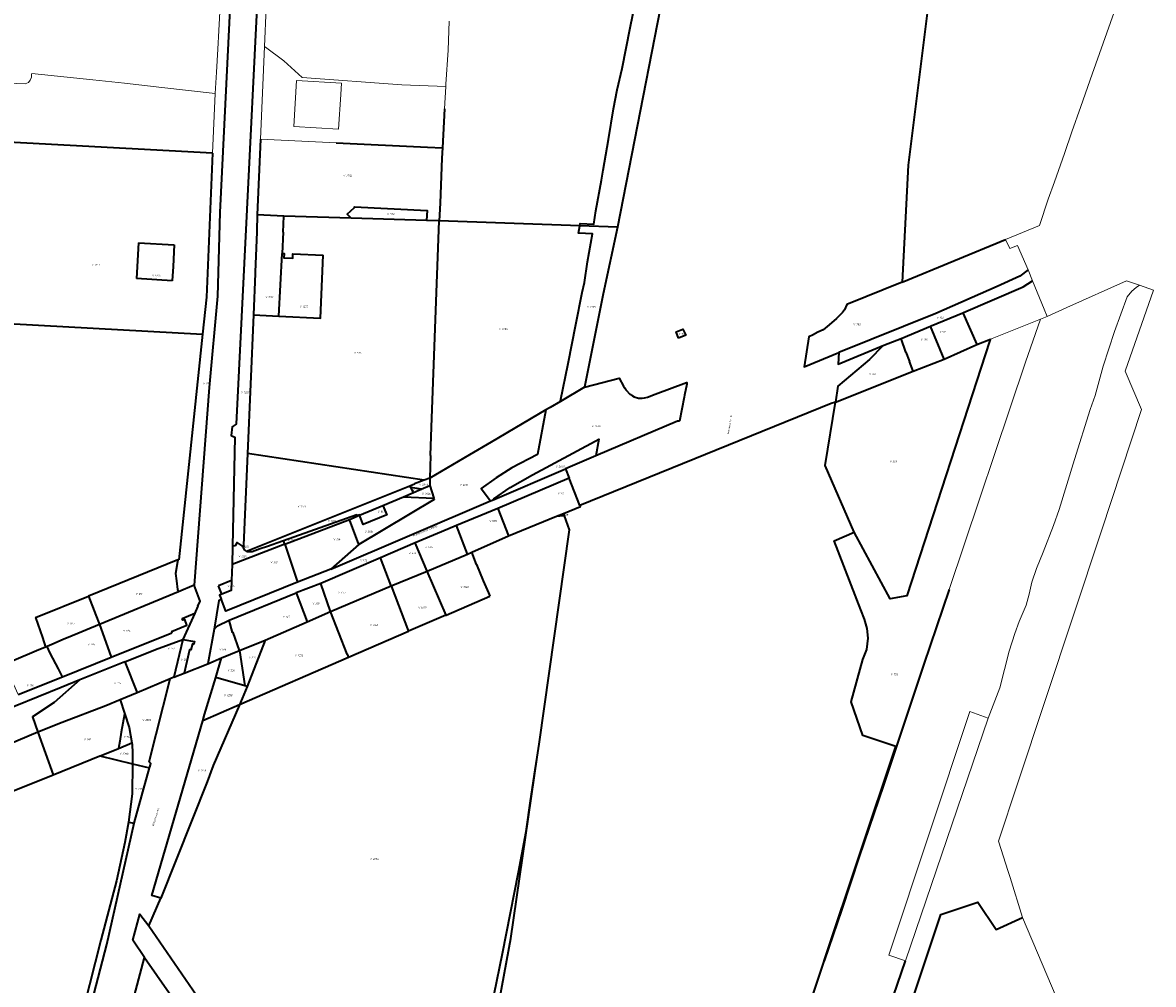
# Model space of a CAD drawing. Header units: metres. Extents: x 102498 to 104230, y 417239 to 420360.
# Tile 11 of 12: x 103546 to 104090, y 419436 to 419898. Entities that reach past the tile are written whole.
import ezdxf
from ezdxf.enums import TextEntityAlignment as Align
from ezdxf.lldxf.tags import DXFTag

# ---------------------------------------------------------------- set-up
doc = ezdxf.new("R2010")
doc.units = ezdxf.units.M
for name, color, linetype, lineweight in [('B-WE-KG-GRENS_PERCEEL-GV', 150, 'Continuous', 18), ('B-WE-KG-GRENS_PERCEEL-S @ 0.5', 150, 'Continuous', 25), ('B-WE-OG-BEBOUWING_STRAATNAAM-T18', 10, 'Continuous', 18), ('N-WE-KG-GRENS_KADASTRAAL-G', 150, 'KG-KADASTRAAL', 35)]:
    doc.layers.add(name, color=color, linetype=linetype, lineweight=lineweight)
doc.styles.add('NLCS-ISO', font='NLCS-ISO.ttf')
doc.styles.add('NLCS-ISO-ANNOTATIEF-T18', font='NLCS-ISO.ttf', dxfattribs={"height": 1.8})
doc.styles.get("Standard").update_dxf_attribs({"font": 'arial.ttf'})
tags = doc.linetypes.add('KG-KADASTRAAL', pattern='A,5.5,-2,["K",Standard,S=1.8,R=0,X=0,Y=-0.9],-2,5.5,-2,[5,NLCS.SHX,S=0.75,R=0,X=0,Y=0],-2', length=19).pattern_tags.tags
tags[6] = DXFTag(74, 10)

# ---------------------------------------------------------------- blocks, each defined once
blk = doc.blocks.new('SKG-PERCEELNUMMER-SO')
at = {"style": 'NLCS-ISO', "oblique": 10, "flags": 1}
for tag, p in [('GEMEENTECODE', (0, 2.6)), ('PERCEELGROOTTE', (0, -2.4))]:
    blk.add_attdef(tag, text='', height=1.8, dxfattribs=at).set_placement(p, align=Align.MIDDLE_CENTER)
at = {"style": 'NLCS-ISO', "oblique": 10}
blk.add_attdef('SECTIE', text='', height=1.8, dxfattribs=at).set_placement((-0.5, 0), align=Align.MIDDLE_RIGHT)
blk.add_attdef('PERCEELNUMMER', text='', height=1.8, dxfattribs=at).set_placement((0.5, 0), align=Align.MIDDLE_LEFT)

msp = doc.modelspace()

# ---------------------------------------------------------------- linework, layer by layer
at = {"layer": 'B-WE-KG-GRENS_PERCEEL-GV'}
for points in [[(103861.177, 419946.639), (103832.538, 419799.695), (103825.55, 419767.78), (103816.614, 419722.796), (103833.264, 419727.212), (103835.366, 419723.372), (103836.002, 419722.422), (103836.677, 419721.413), (103836.78, 419721.258), (103838.647, 419719.265), (103839.766, 419718.616), (103840.531, 419718.172), (103842.582, 419717.578), (103844.343, 419717.554), (103845.404, 419717.753), (103846.838, 419718.021), (103850.617, 419719.407), (103865.623, 419725.085), (103865.902, 419725.036), (103865.753, 419724.269), (103864.712, 419718.934), (103864.542, 419718.067), (103862.234, 419706.417), (103861.359, 419706.472), (103822.121, 419689.752), (103807.525, 419683.532), (103809.238, 419679.064), (103814.428, 419665.926), (103935.319, 419714.927), (103937.257, 419715.619), (103938.503, 419723.372), (103953.715, 419736.078), (103960.064, 419742.702), (103960.519, 419743.085), (103938.538, 419733.957), (103938.936, 419739.432), (103922.203, 419732.669), (103924.565, 419747.076), (103924.757, 419747.148), (103926.212, 419747.796), (103928.82, 419749.23), (103931.351, 419750.445), (103934.278, 419752.827), (103937.803, 419755.891), (103940.712, 419758.653), (103941.726, 419759.931), (103942.855, 419762.575), (103969.316, 419773.389), (103972.23, 419829.581), (103996.014, 420019.481)], [(103996.014, 420019.481), (103972.23, 419829.581), (103969.316, 419773.389), (104019.128, 419793.746), (104035.508, 419800.627), (104039.616, 419813.175), (104042.614, 419821.469), (104047.443, 419835.202), (104051.005, 419845.516), (104055.35, 419857.792), (104060.813, 419873.278), (104067.815, 419893.193), (104074.817, 419913.227)], [(103648.77, 419960.018), (103641.277, 419806.737), (103640.045, 419766.508), (103636.17, 419722.725), (103628.852, 419627.566), (103631.766, 419620.017), (103630.677, 419617.524), (103629.589, 419615.033), (103629.203, 419614.161), (103623.501, 419601.582), (103629.044, 419600.572), (103628.803, 419599.354), (103628.02, 419599.488), (103627.297, 419596.537), (103626.603, 419596.601), (103624.044, 419585.333), (103635.408, 419589.882), (103638.577, 419606.518), (103640.697, 419620.313), (103641.892, 419621.019), (103641.126, 419622.862), (103642.143, 419623.281), (103640.54, 419627.303), (103646.849, 419629.818), (103647.127, 419637.649), (103647.325, 419646.428), (103648.504, 419698.83), (103646.723, 419699.556), (103647.229, 419703.839), (103649.023, 419705.017), (103664.247, 420011.578)], [(103664.247, 420011.578), (103649.023, 419705.017), (103647.229, 419703.839), (103646.723, 419699.556), (103648.504, 419698.83), (103647.325, 419646.428), (103648.561, 419646.492), (103649.559, 419648.108), (103652.427, 419646.211), (103652.675, 419646.946), (103654.52, 419690.931), (103657.364, 419757.578), (103658.196, 419777.447), (103658.221, 419778.048), (103658.951, 419797.567), (103658.961, 419797.835), (103659.246, 419805.66), (103660.804, 419842.07), (103662.711, 419886.627), (103663.509, 419905.273)], [(103641.66, 419912.19), (103640.692, 419894.243), (103640.211, 419885.321), (103639.615, 419874.283), (103638.977, 419863.96), (103637.753, 419835.254), (103634.804, 419766.068), (103632.932, 419748.372), (103621.458, 419639.895), (103621.103, 419639.752), (103619.871, 419633.222), (103620.375, 419629.66), (103620.945, 419625.629), (103621.373, 419624.458), (103628.852, 419627.566), (103636.17, 419722.725), (103640.045, 419766.508), (103641.277, 419806.737), (103648.77, 419960.018)], [(103843.589, 419919.965), (103838.565, 419895.6), (103836.662, 419885.826), (103834.729, 419876.086), (103832.381, 419865.719), (103830.579, 419856.592), (103828.221, 419841.849), (103825.657, 419827.159), (103824.788, 419822.266), (103822.12, 419807.573), (103821.159, 419801.197), (103814.485, 419801.456), (103814.305, 419800.353), (103832.538, 419799.695), (103861.177, 419946.639)], [(103751.468, 419898.789), (103751.048, 419884.848), (103749.914, 419868.57), (103749.846, 419867.3), (103749.27, 419856.616), (103748.259, 419837.838), (103747.991, 419832.853), (103747.159, 419811.236), (103746.726, 419802.791), (103814.305, 419800.353), (103814.485, 419801.456), (103821.159, 419801.197), (103822.12, 419807.573), (103824.788, 419822.266), (103825.657, 419827.159), (103828.221, 419841.849), (103830.579, 419856.592), (103832.381, 419865.719), (103834.729, 419876.086), (103836.662, 419885.826), (103838.565, 419895.6), (103843.589, 419919.965)], [(103527.368, 419841.182), (103637.753, 419835.254), (103638.977, 419863.96), (103613.415, 419866.831), (103595.355, 419868.915), (103580.159, 419870.539), (103550.752, 419873.685), (103550.727, 419873.155), (103550.624, 419871.831), (103550.067, 419870.38), (103549.202, 419869.328), (103547.579, 419868.64), (103535.821, 419869.123)], [(103812.151, 418941.229), (103987.992, 419469.336), (104005.79, 419475.191), (104014.562, 419462.04), (104027.297, 419467.951), (104021.268, 419487.057), (104020.362, 419489.927), (104015.717, 419504.646), (104024.836, 419532.135), (104065.206, 419653.837), (104084.545, 419712.136), (104076.697, 419730.526), (104090.205, 419769.493), (104083.45, 419771.797), (104081.966, 419770.756), (104079.917, 419768.906), (104077.647, 419766.247), (104071.461, 419749.563), (104066.01, 419732.989), (104062.202, 419718.802), (104059.837, 419712.051), (104052.329, 419688.115), (104044.971, 419664.1), (104042.17, 419656.312), (104037.22, 419643.578), (104033.965, 419635.723), (104031.786, 419629.032), (104030.545, 419623.333), (104028.962, 419618.104), (104025.668, 419610.128), (104023.559, 419604.373), (104020.83, 419595.868), (104016.409, 419578.365), (104010.784, 419563.699), (103971.038, 419447.024), (103950.042, 419385.776)], [(103950.042, 419385.776), (103971.038, 419447.024), (103963.036, 419449.829), (104001.94, 419566.879), (104010.784, 419563.699), (104016.409, 419578.365), (104020.83, 419595.868), (104023.559, 419604.373), (104025.668, 419610.128), (104028.962, 419618.104), (104030.545, 419623.333), (104031.786, 419629.032), (104033.965, 419635.723), (104037.22, 419643.578), (104042.17, 419656.312), (104044.971, 419664.1), (104052.329, 419688.115), (104059.837, 419712.051), (104062.202, 419718.802), (104066.01, 419732.989), (104071.461, 419749.563), (104077.647, 419766.247), (104079.917, 419768.906), (104081.966, 419770.756), (104083.45, 419771.797), (104077.271, 419773.904), (104048.645, 419761.095), (104039.166, 419756.8), (104035.969, 419755.52), (104028.685, 419734.844), (103992.012, 419625.486), (103979.73, 419589.638), (103960.469, 419531.475), (103948.739, 419497.205), (103940.229, 419471.435), (103931.861, 419446.994), (103931.836, 419446.918), (103842.591, 419179.876)], [(103542.159, 419591.478), (103552.996, 419596.061), (103557.453, 419597.915), (103555.875, 419602.463), (103552.536, 419612.084), (103578.018, 419622.367), (103621.103, 419639.752), (103621.458, 419639.895), (103632.932, 419748.372), (103527.609, 419754.061)], [(103842.591, 419179.876), (103931.836, 419446.918), (103931.861, 419446.994), (103966.292, 419550.02), (103950.442, 419555.323), (103944.81, 419571.481), (103950.504, 419591.979), (103952.424, 419596.664), (103953.078, 419602.192), (103952.545, 419606.838), (103951.244, 419611.261), (103949.47, 419615.73), (103936.714, 419648.992), (103946.325, 419653.203), (103932.276, 419685.149), (103937.257, 419715.619), (103935.319, 419714.927), (103814.428, 419665.926), (103814.609, 419665.468), (103806.522, 419662.143), (103806.918, 419661.031), (103809.359, 419654.185), (103794.841, 419551.193), (103793.923, 419544.95), (103781.123, 419457.862), (103768.112, 419386.47)], [(103773.171, 419431.008), (103777.124, 419450.56), (103781.004, 419470.126), (103784.809, 419489.707), (103788.523, 419509.207), (103790.678, 419523.94), (103792.82, 419538.879), (103793.923, 419544.95), (103794.841, 419551.193), (103809.359, 419654.185), (103806.918, 419661.031), (103806.325, 419661.102), (103805.532, 419661.118), (103804.74, 419661.055), (103803.959, 419660.914), (103803.167, 419660.763), (103780.119, 419651.286), (103762.41, 419643.484), (103764.741, 419637.657), (103767.914, 419629.725), (103770.369, 419624.031), (103771.093, 419622.353), (103750.072, 419613.283), (103749.951, 419613.231), (103740.937, 419609.342), (103732.008, 419605.46), (103731.936, 419605.429), (103703.099, 419592.891), (103650.66, 419570.09), (103638.061, 419540.905), (103635.108, 419533.067), (103612.804, 419477.147), (103607.165, 419463.801), (103674.121, 419366.365)], [(103520.537, 419560.501), (103564.854, 419578.526), (103573.951, 419582.131), (103595.495, 419590.754), (103610.333, 419596.741), (103623.501, 419601.582), (103629.203, 419614.161), (103623.067, 419611.669), (103623.408, 419610.81), (103624.361, 419611.105), (103625.425, 419608.364), (103617.941, 419605.406), (103618.16, 419604.672), (103588.998, 419592.992), (103565.518, 419583.597), (103544.267, 419575.042)], [(103573.069, 419328.427), (103604.935, 419448.643), (103599.371, 419456.976), (103602.714, 419469.463), (103607.165, 419463.801), (103612.804, 419477.147), (103608.602, 419478.44), (103633.03, 419562.425), (103633.913, 419565.46), (103639.247, 419583.24), (103642.04, 419592.641), (103635.408, 419589.882), (103624.044, 419585.333), (103619.169, 419583.451), (103617.28, 419582.64), (103607.244, 419542.792), (103608.059, 419541.899), (103607.563, 419540.121), (103607.468, 419539.78), (103600.059, 419513.195), (103586.912, 419454.944), (103555.826, 419335.364)], [(103562.139, 419371.119), (103583.989, 419457.003), (103591.584, 419485.461), (103595.541, 419503.878), (103597.242, 419513.639), (103599.075, 419527.375), (103599.187, 419541.775), (103583.468, 419545.56), (103561.09, 419536.537), (103520.193, 419520.047), (103462.356, 419496.727), (103409.806, 419475.538), (103383.168, 419464.826), (103373.811, 419460.938), (103370.336, 419460.005), (103338.121, 419451.36), (103310.963, 419444.072), (103292.236, 419439.047), (103288.332, 419448.298), (103271.48, 419441.686), (103239.061, 419436.197), (103233.227, 419435.26)], [(103555.826, 419335.364), (103586.912, 419454.944), (103600.059, 419513.195), (103597.242, 419513.639), (103595.541, 419503.878), (103591.584, 419485.461), (103583.989, 419457.003), (103562.139, 419371.119)], [(104069.573, 419368.24), (104027.297, 419467.951), (104014.562, 419462.04), (104005.79, 419475.191), (103987.992, 419469.336), (103812.151, 418941.229)]]:
    msp.add_lwpolyline(points, dxfattribs=at)
for points in [[(103662.711, 419886.627), (103660.804, 419842.07), (103697.155, 419840.311), (103741.117, 419838.184), (103748.259, 419837.838), (103749.27, 419856.616), (103749.846, 419867.3), (103728.801, 419868.215), (103728.796, 419868.148), (103680.816, 419871.656), (103672.031, 419879.689), (103663.13, 419886.315)], [(103676.849, 419848.075), (103678.166, 419870.313), (103699.791, 419869.04), (103699.442, 419863.498), (103698.383, 419846.827)], [(103522.882, 419758.262), (103522.958, 419757.683), (103523.108, 419757.119), (103523.33, 419756.578), (103523.619, 419756.072), (103523.973, 419755.606), (103524.383, 419755.191), (103524.844, 419754.832), (103525.347, 419754.536), (103525.885, 419754.308), (103526.447, 419754.151), (103527.025, 419754.068), (103527.609, 419754.061), (103632.932, 419748.372), (103634.804, 419766.068), (103637.753, 419835.254), (103527.368, 419841.182)], [(103740.692, 419802.967), (103746.726, 419802.791), (103747.159, 419811.236), (103747.991, 419832.853), (103748.259, 419837.838), (103741.117, 419838.184), (103697.155, 419840.311), (103660.804, 419842.07), (103659.246, 419805.66), (103671.979, 419804.976), (103704.336, 419804.03), (103702.431, 419806.049), (103705.958, 419809.261), (103705.962, 419809.488), (103740.936, 419807.776)], [(103740.692, 419802.967), (103740.936, 419807.776), (103705.962, 419809.488), (103705.958, 419809.261), (103702.431, 419806.049), (103704.336, 419804.03)], [(103671.203, 419787.166), (103672.192, 419787.118), (103672.083, 419784.981), (103676.307, 419784.774), (103676.396, 419786.912), (103690.889, 419786.222), (103689.588, 419756.001), (103669.669, 419756.976), (103657.364, 419757.578), (103654.52, 419690.931), (103739.55, 419678.079), (103742.177, 419679.132), (103742.556, 419689.989), (103743.079, 419703.527), (103746.726, 419802.791), (103740.692, 419802.967), (103704.336, 419804.03), (103671.979, 419804.976), (103671.72, 419797.32)], [(103658.961, 419797.835), (103658.951, 419797.567), (103658.221, 419778.048), (103658.196, 419777.447), (103657.364, 419757.578), (103669.669, 419756.976), (103671.203, 419787.166), (103671.72, 419797.32), (103671.979, 419804.976), (103659.246, 419805.66)], [(103746.726, 419802.791), (103743.079, 419703.527), (103742.556, 419689.989), (103742.177, 419679.132), (103761.296, 419690.339), (103771.694, 419696.433), (103798.038, 419711.874), (103800.051, 419713.054), (103805.013, 419715.973), (103805.082, 419716.188), (103808.756, 419734.209), (103812.441, 419753.031), (103815.469, 419768.393), (103816.665, 419773.195), (103818.048, 419783.032), (103820.412, 419796.52), (103813.732, 419796.846), (103814.305, 419800.353)], [(103832.538, 419799.695), (103814.305, 419800.353), (103813.732, 419796.846), (103820.412, 419796.52), (103818.048, 419783.032), (103816.665, 419773.195), (103815.469, 419768.393), (103812.441, 419753.031), (103808.756, 419734.209), (103805.082, 419716.188), (103805.013, 419715.973), (103816.614, 419722.796), (103825.55, 419767.78)], [(103602.062, 419792.283), (103601.111, 419775.059), (103618.383, 419773.95), (103618.759, 419780.771), (103619.337, 419791.292)], [(103601.111, 419775.059), (103602.062, 419792.283), (103619.337, 419791.292), (103618.759, 419780.771), (103618.383, 419773.95)], [(104019.128, 419793.746), (103969.316, 419773.389), (103942.855, 419762.575), (103941.726, 419759.931), (103940.712, 419758.653), (103937.803, 419755.891), (103934.278, 419752.827), (103931.351, 419750.445), (103928.82, 419749.23), (103926.212, 419747.796), (103924.757, 419747.148), (103924.565, 419747.076), (103922.203, 419732.669), (103938.936, 419739.432), (103985.656, 419758.314), (104015.006, 419771.189), (104025.943, 419776.173), (104029.93, 419779.247), (104024.808, 419791.014), (104021.121, 419789.444)], [(103669.669, 419756.976), (103689.588, 419756.001), (103690.889, 419786.222), (103676.396, 419786.912), (103676.307, 419784.774), (103672.083, 419784.981), (103672.192, 419787.118), (103671.203, 419787.166)], [(104029.93, 419779.247), (104025.943, 419776.173), (104015.006, 419771.189), (103985.656, 419758.314), (103938.936, 419739.432), (103938.538, 419733.957), (103960.519, 419743.085), (103968.962, 419746.162), (103982.962, 419752.226), (103983.325, 419752.383), (103998.619, 419758.589), (103998.955, 419758.725), (104027.613, 419771.144), (104031.999, 419773.936)], [(104031.999, 419773.936), (104027.613, 419771.144), (103998.955, 419758.725), (103998.619, 419758.589), (104005.247, 419743.4), (104011.904, 419745.887), (104035.969, 419755.52), (104039.166, 419756.8), (104037.675, 419760.364)], [(103979.73, 419589.638), (103992.012, 419625.486), (104028.685, 419734.844), (104035.969, 419755.52), (104011.904, 419745.887), (104011.595, 419745.241), (103971.589, 419622.445), (103963.695, 419621.08), (103946.325, 419653.203), (103936.714, 419648.992), (103949.47, 419615.73), (103951.244, 419611.261), (103952.545, 419606.838), (103953.078, 419602.192), (103952.424, 419596.664), (103950.504, 419591.979), (103944.81, 419571.481), (103950.442, 419555.323), (103966.292, 419550.02), (103931.861, 419446.994), (103940.229, 419471.435), (103948.739, 419497.205), (103960.469, 419531.475)], [(103982.962, 419752.226), (103989.572, 419736.365), (104005.247, 419743.4), (103998.619, 419758.589), (103983.325, 419752.383)], [(103861.814, 419746.43), (103865.397, 419747.833), (103863.87, 419750.702), (103860.764, 419749.415)], [(103861.814, 419746.43), (103860.764, 419749.415), (103863.87, 419750.702), (103865.397, 419747.833)], [(103974.73, 419730.542), (103989.572, 419736.365), (103982.962, 419752.226), (103968.962, 419746.162), (103971.102, 419739.689), (103972.94, 419735.121)], [(104005.247, 419743.4), (103989.572, 419736.365), (103974.73, 419730.542), (103937.257, 419715.619), (103932.276, 419685.149), (103946.325, 419653.203), (103963.695, 419621.08), (103971.589, 419622.445), (104011.595, 419745.241), (104011.904, 419745.887)], [(103968.962, 419746.162), (103960.519, 419743.085), (103960.064, 419742.702), (103953.715, 419736.078), (103938.503, 419723.372), (103937.257, 419715.619), (103974.73, 419730.542), (103972.94, 419735.121), (103971.102, 419739.689)], [(103772.316, 419668.529), (103772.946, 419669.173), (103780.815, 419674.56), (103791.556, 419680.68), (103821.745, 419696.926), (103823.568, 419697.882), (103822.121, 419689.752), (103861.359, 419706.472), (103862.234, 419706.417), (103864.542, 419718.067), (103864.712, 419718.934), (103865.753, 419724.269), (103865.902, 419725.036), (103865.623, 419725.085), (103850.617, 419719.407), (103846.838, 419718.021), (103845.404, 419717.753), (103844.343, 419717.554), (103842.582, 419717.578), (103840.531, 419718.172), (103839.766, 419718.616), (103838.647, 419719.265), (103836.78, 419721.258), (103836.677, 419721.413), (103836.002, 419722.422), (103835.366, 419723.372), (103833.264, 419727.212), (103816.614, 419722.796), (103805.013, 419715.973), (103800.051, 419713.054), (103798.038, 419711.874), (103794.066, 419690.456), (103781.719, 419684.043), (103774.076, 419679.203), (103766.855, 419674.129), (103771.447, 419668.158)], [(103742.271, 419675.56), (103744.149, 419669.465), (103744.366, 419668.759), (103708.098, 419647.13), (103694.599, 419635.412), (103771.447, 419668.158), (103766.855, 419674.129), (103774.076, 419679.203), (103781.719, 419684.043), (103794.066, 419690.456), (103798.038, 419711.874), (103771.694, 419696.433), (103761.296, 419690.339), (103742.177, 419679.132)], [(103772.316, 419668.529), (103807.525, 419683.532), (103822.121, 419689.752), (103823.568, 419697.882), (103821.745, 419696.926), (103791.556, 419680.68), (103780.815, 419674.56), (103772.946, 419669.173)], [(103739.55, 419678.079), (103654.52, 419690.931), (103652.675, 419646.946), (103652.653, 419646.415), (103652.627, 419645.796), (103653.038, 419644.687), (103654.12, 419643.967), (103732.563, 419675.443), (103734.886, 419676.375)], [(103678.615, 419629.097), (103644.156, 419615.223), (103641.892, 419621.019), (103640.697, 419620.313), (103638.577, 419606.518), (103640.07, 419608.144), (103645.697, 419610.757), (103678.001, 419623.913), (103689.735, 419628.467), (103718.499, 419640.845), (103735.243, 419648.013), (103747.902, 419653.356), (103755.021, 419656.361), (103774.906, 419664.542), (103809.238, 419679.064), (103807.525, 419683.532), (103772.316, 419668.529), (103771.447, 419668.158), (103694.599, 419635.412)], [(103742.271, 419675.56), (103742.177, 419679.132), (103739.55, 419678.079), (103734.886, 419676.375), (103732.563, 419675.443), (103733.069, 419674.557), (103738.018, 419673.763)], [(103809.238, 419679.064), (103774.906, 419664.542), (103780.119, 419651.286), (103803.167, 419660.763), (103806.522, 419662.143), (103814.609, 419665.468), (103814.428, 419665.926)], [(103732.563, 419675.443), (103654.12, 419643.967), (103654.554, 419643.678), (103656.745, 419643.708), (103660.693, 419645.033), (103664.127, 419646.24), (103671.312, 419648.721), (103671.908, 419648.934), (103707.122, 419661.522), (103707.311, 419660.995), (103708.404, 419661.386), (103708.45, 419661.271), (103719.69, 419666.02), (103729.538, 419670.18), (103734.397, 419672.233), (103733.069, 419674.557)], [(103729.538, 419670.18), (103744.149, 419669.465), (103742.271, 419675.56), (103738.018, 419673.763), (103734.397, 419672.233)], [(103734.397, 419672.233), (103738.018, 419673.763), (103733.069, 419674.557)], [(103719.69, 419666.02), (103721.548, 419661.447), (103710.245, 419656.856), (103708.45, 419661.271), (103703.534, 419659.194), (103708.098, 419647.13), (103744.366, 419668.759), (103744.149, 419669.465), (103729.538, 419670.18)], [(103708.45, 419661.271), (103708.404, 419661.386), (103707.311, 419660.995), (103707.122, 419661.522), (103671.908, 419648.934), (103672.448, 419647.337), (103703.534, 419659.194)], [(103708.45, 419661.271), (103710.245, 419656.856), (103721.548, 419661.447), (103719.69, 419666.02)], [(103762.41, 419643.484), (103780.119, 419651.286), (103774.906, 419664.542), (103755.021, 419656.361), (103760.288, 419642.549)], [(103806.522, 419662.143), (103803.167, 419660.763), (103803.959, 419660.914), (103804.74, 419661.055), (103805.532, 419661.118), (103806.325, 419661.102), (103806.918, 419661.031)], [(103672.448, 419647.337), (103678.615, 419629.097), (103694.599, 419635.412), (103708.098, 419647.13), (103703.534, 419659.194)], [(103755.021, 419656.361), (103747.902, 419653.356), (103735.243, 419648.013), (103740.903, 419634.389), (103760.288, 419642.549)], [(103647.127, 419637.649), (103646.849, 419629.818), (103646.683, 419625.152), (103642.143, 419623.281), (103641.126, 419622.862), (103641.892, 419621.019), (103644.156, 419615.223), (103678.615, 419629.097), (103672.448, 419647.337)], [(103672.448, 419647.337), (103671.908, 419648.934), (103671.312, 419648.721), (103664.127, 419646.24), (103660.693, 419645.033), (103656.745, 419643.708), (103654.554, 419643.678), (103654.12, 419643.967), (103653.038, 419644.687), (103652.627, 419645.796), (103652.427, 419646.211), (103649.559, 419648.108), (103648.561, 419646.492), (103647.325, 419646.428), (103647.127, 419637.649)], [(103652.675, 419646.946), (103652.427, 419646.211), (103652.627, 419645.796), (103652.653, 419646.415)], [(103718.499, 419640.845), (103723.678, 419627.249), (103740.903, 419634.389), (103735.243, 419648.013)], [(103621.103, 419639.752), (103578.018, 419622.367), (103581.603, 419613.216), (103583.384, 419608.67), (103621.373, 419624.458), (103620.945, 419625.629), (103620.375, 419629.66), (103619.871, 419633.222)], [(103718.499, 419640.845), (103689.735, 419628.467), (103694.448, 419615.041), (103723.678, 419627.249)], [(103750.072, 419613.283), (103771.093, 419622.353), (103770.369, 419624.031), (103767.914, 419629.725), (103764.741, 419637.657), (103762.41, 419643.484), (103760.288, 419642.549), (103740.903, 419634.389)], [(103732.008, 419605.46), (103740.937, 419609.342), (103749.951, 419613.231), (103750.072, 419613.283), (103740.903, 419634.389), (103723.678, 419627.249), (103731.936, 419605.429)], [(103640.54, 419627.303), (103642.143, 419623.281), (103646.683, 419625.152), (103646.849, 419629.818)], [(103694.448, 419615.041), (103689.735, 419628.467), (103678.001, 419623.913), (103683.16, 419609.991)], [(103617.941, 419605.406), (103625.425, 419608.364), (103624.361, 419611.105), (103623.408, 419610.81), (103623.067, 419611.669), (103629.203, 419614.161), (103629.589, 419615.033), (103630.677, 419617.524), (103631.766, 419620.017), (103628.852, 419627.566), (103621.373, 419624.458), (103583.384, 419608.67), (103585.607, 419602.466), (103588.998, 419592.992), (103618.16, 419604.672)], [(103662.976, 419601.239), (103683.16, 419609.991), (103678.001, 419623.913), (103645.697, 419610.757), (103647.356, 419604.853), (103647.595, 419604.97), (103650.754, 419596.267)], [(103703.099, 419592.891), (103731.936, 419605.429), (103723.678, 419627.249), (103694.448, 419615.041), (103702.465, 419594.515)], [(103578.018, 419622.367), (103552.536, 419612.084), (103555.875, 419602.463), (103557.453, 419597.915), (103558.139, 419598.2), (103561.59, 419599.632), (103566.267, 419601.606), (103568.272, 419602.452), (103583.384, 419608.67), (103581.603, 419613.216)], [(103683.16, 419609.991), (103662.976, 419601.239), (103654.44, 419578.876), (103652, 419573.193), (103650.66, 419570.09), (103703.099, 419592.891), (103702.465, 419594.515), (103694.448, 419615.041)], [(103566.267, 419601.606), (103561.59, 419599.632), (103558.139, 419598.2), (103559.636, 419595.012), (103563.574, 419587.431), (103565.518, 419583.597), (103588.998, 419592.992), (103585.607, 419602.466), (103583.384, 419608.67), (103568.272, 419602.452)], [(103638.577, 419606.518), (103635.408, 419589.882), (103642.04, 419592.641), (103650.754, 419596.267), (103647.595, 419604.97), (103647.356, 419604.853), (103645.697, 419610.757), (103640.07, 419608.144)], [(103623.501, 419601.582), (103610.333, 419596.741), (103595.495, 419590.754), (103601.456, 419575.846), (103617.28, 419582.64), (103619.169, 419583.451)], [(103623.501, 419601.582), (103619.169, 419583.451), (103624.044, 419585.333), (103626.603, 419596.601), (103627.297, 419596.537), (103628.02, 419599.488), (103628.803, 419599.354), (103629.044, 419600.572)], [(103662.976, 419601.239), (103650.754, 419596.267), (103653.309, 419579.199), (103654.44, 419578.876)], [(103542.159, 419591.478), (103537.714, 419589.599), (103544.267, 419575.042), (103565.518, 419583.597), (103563.574, 419587.431), (103559.636, 419595.012), (103558.139, 419598.2), (103557.453, 419597.915), (103552.996, 419596.061)], [(103639.247, 419583.24), (103653.309, 419579.199), (103650.754, 419596.267), (103642.04, 419592.641)], [(103561.537, 419571.205), (103551.166, 419564.283), (103553.782, 419556.969), (103565.47, 419561.621), (103586.463, 419569.561), (103593.337, 419572.443), (103601.456, 419575.846), (103595.495, 419590.754), (103573.951, 419582.131)], [(103494.155, 419549.59), (103499.825, 419534.671), (103512.673, 419539.847), (103522.964, 419543.993), (103553.782, 419556.969), (103551.166, 419564.283), (103561.537, 419571.205), (103573.951, 419582.131), (103564.854, 419578.526), (103520.537, 419560.501)], [(103617.28, 419582.64), (103601.456, 419575.846), (103593.337, 419572.443), (103595.415, 419566.092), (103597.641, 419559.287), (103598.908, 419551.785), (103599.033, 419551.042), (103599.228, 419546.986), (103599.19, 419542.153), (103599.187, 419541.775), (103607.468, 419539.78), (103607.563, 419540.121), (103608.059, 419541.899), (103607.244, 419542.792)], [(103650.66, 419570.09), (103652, 419573.193), (103654.44, 419578.876), (103653.309, 419579.199), (103639.247, 419583.24), (103633.913, 419565.46), (103633.03, 419562.425)], [(103592.501, 419549.202), (103593.109, 419552.659), (103593.831, 419556.988), (103594.594, 419561.316), (103595.332, 419565.606), (103595.415, 419566.092), (103593.337, 419572.443), (103586.463, 419569.561), (103565.47, 419561.621), (103553.782, 419556.969), (103561.09, 419536.537), (103583.468, 419545.56), (103584.102, 419545.816)], [(103633.03, 419562.425), (103608.602, 419478.44), (103612.804, 419477.147), (103635.108, 419533.067), (103638.061, 419540.905), (103650.66, 419570.09)], [(103598.908, 419551.785), (103597.641, 419559.287), (103595.415, 419566.092), (103595.332, 419565.606), (103594.594, 419561.316), (103593.831, 419556.988), (103593.109, 419552.659), (103592.501, 419549.202)], [(103561.09, 419536.537), (103553.782, 419556.969), (103522.964, 419543.993), (103512.673, 419539.847), (103520.193, 419520.047)], [(103583.468, 419545.56), (103599.187, 419541.775), (103599.19, 419542.153), (103599.228, 419546.986), (103599.033, 419551.042), (103598.908, 419551.785), (103592.501, 419549.202), (103584.102, 419545.816)], [(103600.059, 419513.195), (103607.468, 419539.78), (103599.187, 419541.775), (103599.075, 419527.375), (103597.242, 419513.639)], [(103768.112, 419386.47), (103781.123, 419457.862), (103793.923, 419544.95), (103792.82, 419538.879), (103790.678, 419523.94), (103788.523, 419509.207), (103784.809, 419489.707), (103781.004, 419470.126), (103777.124, 419450.56), (103773.171, 419431.008), (103769.144, 419411.472), (103765.051, 419391.987), (103763.328, 419384.433)], [(103607.165, 419463.801), (103602.714, 419469.463), (103599.371, 419456.976), (103604.935, 419448.643), (103663.168, 419365.389), (103667.437, 419345.029), (103668.234, 419340.15), (103678.195, 419344.394), (103677.648, 419347.94), (103674.121, 419366.365)], [(103667.437, 419345.029), (103663.168, 419365.389), (103604.935, 419448.643), (103573.069, 419328.427)]]:
    msp.add_lwpolyline(points, close=True, dxfattribs=at)
at = {"layer": 'N-WE-KG-GRENS_KADASTRAAL-G'}
for points in [[(103931.518, 420282.708), (103913.946, 420139.606), (103893.567, 420033.676), (103875.09, 419944.399), (103861.177, 419946.639), (103832.538, 419799.695)], [(103675.381, 420226.333), (103664.247, 420011.578), (103649.023, 419705.017), (103647.229, 419703.839), (103646.723, 419699.556), (103648.504, 419698.83), (103647.325, 419646.428)], [(104020.54, 420200.433), (104010.168, 420130.493), (103996.014, 420019.481), (103972.23, 419829.581), (103969.316, 419773.389)], [(103658.042, 420159.602), (103648.77, 419960.018), (103641.277, 419806.737), (103640.045, 419766.508), (103636.17, 419722.725), (103628.852, 419627.566)], [(103814.305, 419800.353), (103814.485, 419801.456), (103821.159, 419801.197), (103822.12, 419807.573), (103824.788, 419822.266), (103825.657, 419827.159), (103828.221, 419841.849), (103830.579, 419856.592), (103832.381, 419865.719), (103834.729, 419876.086), (103836.662, 419885.826), (103838.565, 419895.6), (103843.589, 419919.965)], [(103749.27, 419856.616), (103748.259, 419837.838)], [(103637.753, 419835.254), (103527.368, 419841.182), (103522.882, 419758.262)], [(103660.804, 419842.07), (103659.246, 419805.66)], [(103697.155, 419840.311), (103741.117, 419838.184)], [(103637.753, 419835.254), (103634.804, 419766.068), (103632.932, 419748.372)], [(103741.117, 419838.184), (103748.259, 419837.838)], [(103748.259, 419837.838), (103747.991, 419832.853), (103747.159, 419811.236), (103746.726, 419802.791)], [(103704.336, 419804.03), (103702.431, 419806.049), (103705.958, 419809.261), (103705.962, 419809.488), (103740.936, 419807.776), (103740.692, 419802.967)], [(103659.246, 419805.66), (103658.961, 419797.835)], [(103671.979, 419804.976), (103659.246, 419805.66)], [(103671.72, 419797.32), (103671.979, 419804.976)], [(103704.336, 419804.03), (103671.979, 419804.976)], [(103740.692, 419802.967), (103704.336, 419804.03)], [(103746.726, 419802.791), (103740.692, 419802.967)], [(103742.556, 419689.989), (103743.079, 419703.527), (103746.726, 419802.791)], [(103814.305, 419800.353), (103746.726, 419802.791)], [(103658.951, 419797.567), (103658.221, 419778.048)], [(103658.961, 419797.835), (103658.951, 419797.567)], [(103671.72, 419797.32), (103671.203, 419787.166)], [(103805.013, 419715.973), (103805.082, 419716.188), (103808.756, 419734.209), (103812.441, 419753.031), (103815.469, 419768.393), (103816.665, 419773.195), (103818.048, 419783.032), (103820.412, 419796.52), (103813.732, 419796.846), (103814.305, 419800.353)], [(103832.538, 419799.695), (103814.305, 419800.353)], [(103832.538, 419799.695), (103825.55, 419767.78)], [(103602.062, 419792.283), (103601.111, 419775.059)], [(103602.062, 419792.283), (103619.337, 419791.292)], [(103619.337, 419791.292), (103618.759, 419780.771), (103618.383, 419773.95)], [(103969.316, 419773.389), (104019.128, 419793.746)], [(103669.669, 419756.976), (103671.203, 419787.166)], [(103669.669, 419756.976), (103689.588, 419756.001), (103690.889, 419786.222)], [(103671.203, 419787.166), (103672.192, 419787.118), (103672.083, 419784.981), (103676.307, 419784.774), (103676.396, 419786.912), (103690.889, 419786.222)], [(103618.383, 419773.95), (103601.111, 419775.059)], [(103658.196, 419777.447), (103657.364, 419757.578)], [(103658.221, 419778.048), (103658.196, 419777.447)], [(104029.93, 419779.247), (104025.943, 419776.173), (104015.006, 419771.189), (103985.656, 419758.314), (103938.936, 419739.432)], [(103969.316, 419773.389), (103942.855, 419762.575), (103941.726, 419759.931), (103940.712, 419758.653), (103937.803, 419755.891), (103934.278, 419752.827), (103931.351, 419750.445), (103928.82, 419749.23), (103926.212, 419747.796), (103924.757, 419747.148), (103924.565, 419747.076), (103922.203, 419732.669), (103938.936, 419739.432)], [(103998.619, 419758.589), (103998.955, 419758.725), (104027.613, 419771.144), (104031.999, 419773.936)], [(103825.55, 419767.78), (103816.614, 419722.796)], [(103527.609, 419754.061), (103632.932, 419748.372)], [(103657.364, 419757.578), (103654.52, 419690.931)], [(103657.364, 419757.578), (103669.669, 419756.976)], [(103982.962, 419752.226), (103983.325, 419752.383), (103998.619, 419758.589)], [(103998.619, 419758.589), (104005.247, 419743.4)], [(103632.932, 419748.372), (103621.458, 419639.895)], [(103968.962, 419746.162), (103982.962, 419752.226)], [(103989.572, 419736.365), (103982.962, 419752.226)], [(103960.519, 419743.085), (103960.064, 419742.702), (103953.715, 419736.078), (103938.503, 419723.372), (103937.257, 419715.619)], [(103938.936, 419739.432), (103938.538, 419733.957), (103960.519, 419743.085)], [(104011.904, 419745.887), (104011.595, 419745.241), (103971.589, 419622.445), (103963.695, 419621.08), (103946.325, 419653.203)], [(103960.519, 419743.085), (103968.962, 419746.162)], [(103971.102, 419739.689), (103968.962, 419746.162)], [(103989.572, 419736.365), (104005.247, 419743.4)], [(104005.247, 419743.4), (104011.904, 419745.887)], [(103971.102, 419739.689), (103972.94, 419735.121)], [(103974.73, 419730.542), (103972.94, 419735.121)], [(103974.73, 419730.542), (103989.572, 419736.365)], [(103816.614, 419722.796), (103833.264, 419727.212), (103835.366, 419723.372), (103836.002, 419722.422)], [(103937.257, 419715.619), (103974.73, 419730.542)], [(103816.614, 419722.796), (103805.013, 419715.973)], [(103836.677, 419721.413), (103836.002, 419722.422)], [(103839.766, 419718.616), (103838.647, 419719.265), (103836.78, 419721.258), (103836.677, 419721.413)], [(103845.404, 419717.753), (103846.838, 419718.021), (103850.617, 419719.407), (103865.623, 419725.085), (103865.902, 419725.036), (103865.753, 419724.269), (103864.712, 419718.934), (103864.542, 419718.067), (103862.234, 419706.417)], [(103805.013, 419715.973), (103800.051, 419713.054), (103798.038, 419711.874)], [(103937.257, 419715.619), (103935.319, 419714.927), (103814.428, 419665.926)], [(103839.766, 419718.616), (103840.531, 419718.172), (103842.582, 419717.578)], [(103842.582, 419717.578), (103844.343, 419717.554), (103845.404, 419717.753)], [(103946.325, 419653.203), (103932.276, 419685.149), (103937.257, 419715.619)], [(103798.038, 419711.874), (103794.066, 419690.456), (103781.719, 419684.043), (103774.076, 419679.203), (103766.855, 419674.129), (103771.447, 419668.158)], [(103798.038, 419711.874), (103771.694, 419696.433)], [(103862.234, 419706.417), (103861.359, 419706.472), (103822.121, 419689.752)], [(103771.694, 419696.433), (103761.296, 419690.339)], [(103772.316, 419668.529), (103772.946, 419669.173), (103780.815, 419674.56), (103791.556, 419680.68), (103821.745, 419696.926), (103823.568, 419697.882), (103822.121, 419689.752)], [(103654.52, 419690.931), (103652.675, 419646.946)], [(103739.55, 419678.079), (103654.52, 419690.931)], [(103761.296, 419690.339), (103742.177, 419679.132)], [(103742.556, 419689.989), (103742.177, 419679.132)], [(103822.121, 419689.752), (103807.525, 419683.532)], [(103772.316, 419668.529), (103807.525, 419683.532)], [(103807.525, 419683.532), (103809.238, 419679.064)], [(103739.55, 419678.079), (103734.886, 419676.375)], [(103742.177, 419679.132), (103739.55, 419678.079)], [(103742.177, 419679.132), (103742.271, 419675.56)], [(103809.238, 419679.064), (103774.906, 419664.542)], [(103814.428, 419665.926), (103809.238, 419679.064)], [(103654.12, 419643.967), (103732.563, 419675.443)], [(103729.538, 419670.18), (103734.397, 419672.233)], [(103732.563, 419675.443), (103734.886, 419676.375)], [(103733.069, 419674.557), (103732.563, 419675.443)], [(103738.018, 419673.763), (103733.069, 419674.557)], [(103734.397, 419672.233), (103733.069, 419674.557)], [(103734.397, 419672.233), (103738.018, 419673.763)], [(103738.018, 419673.763), (103742.271, 419675.56)], [(103742.271, 419675.56), (103744.149, 419669.465)], [(103694.599, 419635.412), (103771.447, 419668.158)], [(103744.366, 419668.759), (103708.098, 419647.13)], [(103719.69, 419666.02), (103729.538, 419670.18)], [(103729.538, 419670.18), (103744.149, 419669.465)], [(103744.149, 419669.465), (103744.366, 419668.759)], [(103771.447, 419668.158), (103772.316, 419668.529)], [(103708.45, 419661.271), (103708.404, 419661.386), (103707.311, 419660.995), (103707.122, 419661.522), (103671.908, 419648.934)], [(103703.534, 419659.194), (103708.45, 419661.271)], [(103708.45, 419661.271), (103719.69, 419666.02)], [(103719.69, 419666.02), (103721.548, 419661.447), (103710.245, 419656.856), (103708.45, 419661.271)], [(103774.906, 419664.542), (103755.021, 419656.361)], [(103774.906, 419664.542), (103780.119, 419651.286)], [(103780.119, 419651.286), (103803.167, 419660.763)], [(103793.923, 419544.95), (103794.841, 419551.193), (103809.359, 419654.185), (103806.918, 419661.031)], [(103803.167, 419660.763), (103806.522, 419662.143)], [(103803.167, 419660.763), (103803.959, 419660.914), (103804.74, 419661.055), (103805.532, 419661.118), (103806.325, 419661.102), (103806.918, 419661.031)], [(103806.522, 419662.143), (103814.609, 419665.468), (103814.428, 419665.926)], [(103806.918, 419661.031), (103806.522, 419662.143)], [(103672.448, 419647.337), (103703.534, 419659.194)], [(103708.098, 419647.13), (103703.534, 419659.194)], [(103755.021, 419656.361), (103747.902, 419653.356)], [(103760.288, 419642.549), (103755.021, 419656.361)], [(103747.902, 419653.356), (103735.243, 419648.013)], [(103762.41, 419643.484), (103780.119, 419651.286)], [(103931.861, 419446.994), (103966.292, 419550.02), (103950.442, 419555.323), (103944.81, 419571.481), (103950.504, 419591.979), (103952.424, 419596.664), (103953.078, 419602.192), (103952.545, 419606.838), (103951.244, 419611.261), (103949.47, 419615.73), (103936.714, 419648.992), (103946.325, 419653.203)], [(103672.448, 419647.337), (103647.127, 419637.649)], [(103647.325, 419646.428), (103647.127, 419637.649)], [(103652.427, 419646.211), (103649.559, 419648.108), (103648.561, 419646.492), (103647.325, 419646.428)], [(103652.427, 419646.211), (103652.675, 419646.946)], [(103652.627, 419645.796), (103652.427, 419646.211)], [(103652.675, 419646.946), (103652.653, 419646.415), (103652.627, 419645.796)], [(103654.12, 419643.967), (103653.038, 419644.687), (103652.627, 419645.796)], [(103660.693, 419645.033), (103656.745, 419643.708), (103654.554, 419643.678), (103654.12, 419643.967)], [(103664.127, 419646.24), (103660.693, 419645.033)], [(103671.908, 419648.934), (103671.312, 419648.721), (103664.127, 419646.24)], [(103672.448, 419647.337), (103671.908, 419648.934)], [(103672.448, 419647.337), (103678.615, 419629.097)], [(103708.098, 419647.13), (103694.599, 419635.412)], [(103735.243, 419648.013), (103718.499, 419640.845)], [(103740.903, 419634.389), (103735.243, 419648.013)], [(103621.103, 419639.752), (103578.018, 419622.367)], [(103621.103, 419639.752), (103619.871, 419633.222), (103620.375, 419629.66)], [(103621.103, 419639.752), (103621.458, 419639.895)], [(103718.499, 419640.845), (103689.735, 419628.467)], [(103723.678, 419627.249), (103718.499, 419640.845)], [(103740.903, 419634.389), (103760.288, 419642.549)], [(103760.288, 419642.549), (103762.41, 419643.484)], [(103764.741, 419637.657), (103762.41, 419643.484)], [(103647.127, 419637.649), (103646.849, 419629.818)], [(103694.599, 419635.412), (103678.615, 419629.097)], [(103723.678, 419627.249), (103740.903, 419634.389)], [(103750.072, 419613.283), (103740.903, 419634.389)], [(103764.741, 419637.657), (103767.914, 419629.725), (103770.369, 419624.031)], [(103620.375, 419629.66), (103620.945, 419625.629), (103621.373, 419624.458)], [(103646.849, 419629.818), (103640.54, 419627.303)], [(103678.615, 419629.097), (103644.156, 419615.223), (103641.892, 419621.019)], [(103646.849, 419629.818), (103646.683, 419625.152), (103642.143, 419623.281)], [(103689.735, 419628.467), (103678.001, 419623.913)], [(103694.448, 419615.041), (103689.735, 419628.467)], [(103621.373, 419624.458), (103583.384, 419608.67)], [(103628.852, 419627.566), (103621.373, 419624.458)], [(103630.677, 419617.524), (103631.766, 419620.017), (103628.852, 419627.566)], [(103642.143, 419623.281), (103640.54, 419627.303)], [(103642.143, 419623.281), (103641.126, 419622.862), (103641.892, 419621.019)], [(103645.697, 419610.757), (103678.001, 419623.913)], [(103678.001, 419623.913), (103683.16, 419609.991)], [(103694.448, 419615.041), (103723.678, 419627.249)], [(103723.678, 419627.249), (103731.936, 419605.429)], [(103770.369, 419624.031), (103771.093, 419622.353)], [(103992.012, 419625.486), (103979.73, 419589.638)], [(103552.536, 419612.084), (103578.018, 419622.367)], [(103578.018, 419622.367), (103581.603, 419613.216)], [(103630.677, 419617.524), (103629.589, 419615.033)], [(103641.892, 419621.019), (103640.697, 419620.313), (103638.577, 419606.518)], [(103750.072, 419613.283), (103771.093, 419622.353)], [(103552.536, 419612.084), (103555.875, 419602.463)], [(103581.603, 419613.216), (103583.384, 419608.67)], [(103623.067, 419611.669), (103629.203, 419614.161)], [(103629.203, 419614.161), (103623.501, 419601.582)], [(103629.589, 419615.033), (103629.203, 419614.161)], [(103683.16, 419609.991), (103694.448, 419615.041)], [(103702.465, 419594.515), (103694.448, 419615.041)], [(103749.951, 419613.231), (103740.937, 419609.342), (103732.008, 419605.46)], [(103749.951, 419613.231), (103750.072, 419613.283)], [(103583.384, 419608.67), (103568.272, 419602.452), (103566.267, 419601.606)], [(103583.384, 419608.67), (103585.607, 419602.466)], [(103617.941, 419605.406), (103625.425, 419608.364), (103624.361, 419611.105), (103623.408, 419610.81), (103623.067, 419611.669)], [(103638.577, 419606.518), (103635.408, 419589.882)], [(103640.07, 419608.144), (103638.577, 419606.518)], [(103640.07, 419608.144), (103645.697, 419610.757)], [(103650.754, 419596.267), (103647.595, 419604.97), (103647.356, 419604.853), (103645.697, 419610.757)], [(103662.976, 419601.239), (103683.16, 419609.991)], [(103555.875, 419602.463), (103557.453, 419597.915)], [(103566.267, 419601.606), (103561.59, 419599.632), (103558.139, 419598.2)], [(103585.607, 419602.466), (103588.998, 419592.992)], [(103588.998, 419592.992), (103618.16, 419604.672)], [(103595.495, 419590.754), (103610.333, 419596.741), (103623.501, 419601.582)], [(103617.941, 419605.406), (103618.16, 419604.672)], [(103623.501, 419601.582), (103619.169, 419583.451)], [(103623.501, 419601.582), (103629.044, 419600.572), (103628.803, 419599.354), (103628.02, 419599.488), (103627.297, 419596.537), (103626.603, 419596.601), (103624.044, 419585.333)], [(103650.754, 419596.267), (103662.976, 419601.239)], [(103662.976, 419601.239), (103654.44, 419578.876)], [(103731.936, 419605.429), (103703.099, 419592.891)], [(103732.008, 419605.46), (103731.936, 419605.429)], [(103557.453, 419597.915), (103552.996, 419596.061), (103542.159, 419591.478)], [(103558.139, 419598.2), (103557.453, 419597.915)], [(103565.518, 419583.597), (103563.574, 419587.431), (103559.636, 419595.012), (103558.139, 419598.2)], [(103642.04, 419592.641), (103650.754, 419596.267)], [(103650.754, 419596.267), (103653.309, 419579.199)], [(103565.518, 419583.597), (103588.998, 419592.992)], [(103595.495, 419590.754), (103573.951, 419582.131)], [(103595.495, 419590.754), (103601.456, 419575.846)], [(103635.408, 419589.882), (103642.04, 419592.641)], [(103639.247, 419583.24), (103642.04, 419592.641)], [(103703.099, 419592.891), (103650.66, 419570.09)], [(103702.465, 419594.515), (103703.099, 419592.891)], [(103619.169, 419583.451), (103624.044, 419585.333)], [(103624.044, 419585.333), (103635.408, 419589.882)], [(103979.73, 419589.638), (103960.469, 419531.475)], [(103573.951, 419582.131), (103564.854, 419578.526), (103520.537, 419560.501), (103494.155, 419549.59)], [(103544.267, 419575.042), (103565.518, 419583.597)], [(103573.951, 419582.131), (103561.537, 419571.205)], [(103617.28, 419582.64), (103601.456, 419575.846)], [(103607.563, 419540.121), (103608.059, 419541.899), (103607.244, 419542.792), (103617.28, 419582.64)], [(103619.169, 419583.451), (103617.28, 419582.64)], [(103633.03, 419562.425), (103633.913, 419565.46), (103639.247, 419583.24)], [(103653.309, 419579.199), (103639.247, 419583.24)], [(103654.44, 419578.876), (103653.309, 419579.199)], [(103601.456, 419575.846), (103593.337, 419572.443)], [(103654.44, 419578.876), (103652, 419573.193), (103650.66, 419570.09)], [(103561.537, 419571.205), (103551.166, 419564.283), (103553.782, 419556.969)], [(103593.337, 419572.443), (103586.463, 419569.561), (103565.47, 419561.621), (103553.782, 419556.969)], [(103593.337, 419572.443), (103595.415, 419566.092)], [(103650.66, 419570.09), (103638.061, 419540.905), (103635.108, 419533.067), (103612.804, 419477.147)], [(103650.66, 419570.09), (103633.03, 419562.425)], [(103595.415, 419566.092), (103595.332, 419565.606), (103594.594, 419561.316), (103593.831, 419556.988), (103593.109, 419552.659), (103592.501, 419549.202)], [(103595.415, 419566.092), (103597.641, 419559.287), (103598.908, 419551.785)], [(103612.804, 419477.147), (103608.602, 419478.44), (103633.03, 419562.425)], [(103553.782, 419556.969), (103522.964, 419543.993), (103512.673, 419539.847)], [(103553.782, 419556.969), (103561.09, 419536.537)], [(103584.102, 419545.816), (103592.501, 419549.202)], [(103592.501, 419549.202), (103598.908, 419551.785)], [(103598.908, 419551.785), (103599.033, 419551.042), (103599.228, 419546.986), (103599.19, 419542.153)], [(103561.09, 419536.537), (103583.468, 419545.56)], [(103583.468, 419545.56), (103584.102, 419545.816)], [(103583.468, 419545.56), (103599.187, 419541.775)], [(103599.187, 419541.775), (103599.075, 419527.375), (103597.242, 419513.639)], [(103599.19, 419542.153), (103599.187, 419541.775)], [(103599.187, 419541.775), (103607.468, 419539.78)], [(103763.328, 419384.433), (103765.051, 419391.987), (103769.144, 419411.472), (103773.171, 419431.008), (103777.124, 419450.56), (103781.004, 419470.126), (103784.809, 419489.707), (103788.523, 419509.207), (103790.678, 419523.94), (103792.82, 419538.879), (103793.923, 419544.95)], [(103768.112, 419386.47), (103781.123, 419457.862), (103793.923, 419544.95)], [(103520.193, 419520.047), (103561.09, 419536.537)], [(103600.059, 419513.195), (103607.468, 419539.78)], [(103607.468, 419539.78), (103607.563, 419540.121)], [(103960.469, 419531.475), (103948.739, 419497.205)], [(103333.081, 418475.371), (103384.35, 418685.275), (103391.099, 418713.39), (103428.008, 418847.193), (103439.917, 418890.202), (103457.264, 418956.675), (103473.703, 419019.203), (103478.599, 419037.78), (103504.736, 419138.105), (103553.512, 419325.824), (103555.826, 419335.364), (103586.912, 419454.944), (103600.059, 419513.195)], [(103597.242, 419513.639), (103595.541, 419503.878), (103591.584, 419485.461), (103583.989, 419457.003), (103562.139, 419371.119), (103555.018, 419344.202), (103553.366, 419336.502), (103550.987, 419331.355)], [(103597.242, 419513.639), (103600.059, 419513.195)], [(103948.739, 419497.205), (103940.229, 419471.435)], [(103607.165, 419463.801), (103612.804, 419477.147)], [(103812.151, 418941.229), (103987.992, 419469.336), (104005.79, 419475.191), (104014.562, 419462.04), (104027.297, 419467.951)], [(103940.229, 419471.435), (103931.861, 419446.994)], [(103604.935, 419448.643), (103599.371, 419456.976), (103602.714, 419469.463), (103607.165, 419463.801)], [(103607.165, 419463.801), (103674.121, 419366.365), (103677.648, 419347.94)], [(103573.069, 419328.427), (103604.935, 419448.643)], [(103604.935, 419448.643), (103663.168, 419365.389), (103667.437, 419345.029)], [(103827.066, 419133.897), (103842.591, 419179.876), (103931.836, 419446.918)], [(103931.836, 419446.918), (103931.861, 419446.994)], [(103950.042, 419385.776), (103971.038, 419447.024)]]:
    msp.add_lwpolyline(points, dxfattribs=at)
msp.add_lwpolyline([(103861.814, 419746.43), (103860.764, 419749.415), (103863.87, 419750.702), (103865.397, 419747.833)], close=True, dxfattribs=at)

# ---------------------------------------------------------------- block references
at = {"layer": 'B-WE-KG-GRENS_PERCEEL-S @ 0.5', "xscale": 0.5, "yscale": 0.5, "zscale": 0.5}
for p, values in [((103701.704, 419824.471), {'PERCEELNUMMER': '2756', 'SECTIE': 'V'}), ((103722.768, 419806.127), {'PERCEELNUMMER': '892', 'SECTIE': 'V'}), ((103580.677, 419781.62), {'PERCEELNUMMER': '1247', 'SECTIE': 'V'}), ((103609.813, 419776.522), {'PERCEELNUMMER': '1246', 'SECTIE': 'V'}), ((103664.257, 419766.144), {'PERCEELNUMMER': '1271', 'SECTIE': 'V'}), ((103680.78, 419761.563), {'PERCEELNUMMER': '1272', 'SECTIE': 'V'}), ((103818.883, 419761.448), {'PERCEELNUMMER': '2385', 'SECTIE': 'V'}), ((103946.978, 419753.033), {'PERCEELNUMMER': '785', 'SECTIE': 'V'}), ((103987.179, 419756.238), {'PERCEELNUMMER': '102', 'SECTIE': 'V'}), ((103776.541, 419750.765), {'PERCEELNUMMER': '2384', 'SECTIE': 'V'}), ((103862.915, 419748.495), {'PERCEELNUMMER': '162', 'SECTIE': 'V'}), ((103988.425, 419749.454), {'PERCEELNUMMER': '99', 'SECTIE': 'V'}), ((103979.426, 419745.716), {'PERCEELNUMMER': '100', 'SECTIE': 'V'}), ((103706.956, 419739.334), {'PERCEELNUMMER': '529', 'SECTIE': 'V'}), ((103954.645, 419729.103), {'PERCEELNUMMER': '101', 'SECTIE': 'V'}), ((103634.201, 419724.589), {'PERCEELNUMMER': '918', 'SECTIE': 'V'}), ((103652.525, 419720.328), {'PERCEELNUMMER': '1227', 'SECTIE': 'V'}), ((103821.228, 419704.092), {'PERCEELNUMMER': '2650', 'SECTIE': 'V'}), ((103803.879, 419684.643), {'PERCEELNUMMER': '2649', 'SECTIE': 'V'}), ((103964.527, 419687.145), {'PERCEELNUMMER': '269', 'SECTIE': 'V'}), ((103735.161, 419673.518), {'PERCEELNUMMER': '2843', 'SECTIE': 'V'}), ((103738.245, 419676.007), {'PERCEELNUMMER': '2844', 'SECTIE': 'V'}), ((103739.551, 419671.596), {'PERCEELNUMMER': '2980', 'SECTIE': 'V'}), ((103757.752, 419675.842), {'PERCEELNUMMER': '2651', 'SECTIE': 'V'}), ((103804.755, 419671.74), {'PERCEELNUMMER': '171', 'SECTIE': 'V'}), ((103679.68, 419665.482), {'PERCEELNUMMER': '1223', 'SECTIE': 'V'}), ((103718.274, 419663.006), {'PERCEELNUMMER': '819', 'SECTIE': 'V'}), ((103805.638, 419661.399), {'PERCEELNUMMER': '2655', 'SECTIE': 'V'}), ((103694.33, 419658.514), {'PERCEELNUMMER': '1222', 'SECTIE': 'V'}), ((103771.97, 419658.5), {'PERCEELNUMMER': '535', 'SECTIE': 'V'}), ((103696.942, 419649.673), {'PERCEELNUMMER': '164', 'SECTIE': 'V'}), ((103712.029, 419653.341), {'PERCEELNUMMER': '2981', 'SECTIE': 'V'}), ((103652.569, 419646.147), {'PERCEELNUMMER': '1221', 'SECTIE': 'V'}), ((103675.012, 419649.194), {'PERCEELNUMMER': '1225', 'SECTIE': 'V'}), ((103741.076, 419645.89), {'PERCEELNUMMER': '536', 'SECTIE': 'V'}), ((103651.275, 419641.542), {'PERCEELNUMMER': '1224', 'SECTIE': 'V'}), ((103666.679, 419638.639), {'PERCEELNUMMER': '163', 'SECTIE': 'V'}), ((103709.867, 419639.585), {'PERCEELNUMMER': '172', 'SECTIE': 'V'}), ((103733.195, 419643.053), {'PERCEELNUMMER': '476', 'SECTIE': 'V'}), ((103601.833, 419623.397), {'PERCEELNUMMER': '916', 'SECTIE': 'V'}), ((103645.975, 419627.287), {'PERCEELNUMMER': '815', 'SECTIE': 'V'}), ((103699.149, 419624.138), {'PERCEELNUMMER': '475', 'SECTIE': 'V'}), ((103758.052, 419626.739), {'PERCEELNUMMER': '1200', 'SECTIE': 'V'}), ((103686.854, 419618.779), {'PERCEELNUMMER': '168', 'SECTIE': 'V'}), ((103737.784, 419616.852), {'PERCEELNUMMER': '1199', 'SECTIE': 'V'}), ((103672.668, 419612.474), {'PERCEELNUMMER': '167', 'SECTIE': 'V'}), ((103568.851, 419609.228), {'PERCEELNUMMER': '925', 'SECTIE': 'V'}), ((103714.549, 419608.447), {'PERCEELNUMMER': '1198', 'SECTIE': 'V'}), ((103595.875, 419605.728), {'PERCEELNUMMER': '194', 'SECTIE': 'V'}), ((103578.852, 419599.108), {'PERCEELNUMMER': '195', 'SECTIE': 'V'}), ((103617.312, 419597.217), {'PERCEELNUMMER': '212', 'SECTIE': 'V'}), ((103642.09, 419596.712), {'PERCEELNUMMER': '166', 'SECTIE': 'V'}), ((103623.617, 419591.857), {'PERCEELNUMMER': '211', 'SECTIE': 'V'}), ((103656.183, 419592.884), {'PERCEELNUMMER': '257', 'SECTIE': 'V'}), ((103678.435, 419593.9), {'PERCEELNUMMER': '1256', 'SECTIE': 'V'}), ((103646.042, 419586.687), {'PERCEELNUMMER': '256', 'SECTIE': 'V'}), ((103964.975, 419584.764), {'PERCEELNUMMER': '752', 'SECTIE': 'V'}), ((103549.457, 419579.488), {'PERCEELNUMMER': '196', 'SECTIE': 'V'}), ((103591.462, 419580.509), {'PERCEELNUMMER': '213', 'SECTIE': 'V'}), ((103644.318, 419574.691), {'PERCEELNUMMER': '1258', 'SECTIE': 'V'}), ((103605.069, 419562.82), {'PERCEELNUMMER': '2396', 'SECTIE': 'V'}), ((103577.049, 419553.522), {'PERCEELNUMMER': '941', 'SECTIE': 'V'}), ((103596.051, 419554.674), {'PERCEELNUMMER': '940', 'SECTIE': 'V'}), ((103594.139, 419546.598), {'PERCEELNUMMER': '2398', 'SECTIE': 'V'}), ((103631.703, 419538.567), {'PERCEELNUMMER': '1259', 'SECTIE': 'V'}), ((103601.653, 419529.758), {'PERCEELNUMMER': '2397', 'SECTIE': 'V'}), ((103714.619, 419496.034), {'PERCEELNUMMER': '2654', 'SECTIE': 'V'})]:
    msp.add_blockref('SKG-PERCEELNUMMER-SO', p, dxfattribs=at).add_auto_attribs(values)

# ---------------------------------------------------------------- texts
at = {"layer": 'B-WE-OG-BEBOUWING_STRAATNAAM-T18', "style": 'NLCS-ISO-ANNOTATIEF-T18'}
for s, rotation, p in [('Rijksweg nr. 16', 80.1, (103886.519, 419704.838)), ('Wieldrechtse Zeedijk', 23, (103740.053, 419653.709)), ('Rijksstraatweg', 73.4, (103610.442, 419516.075))]:
    msp.add_text(s, height=0.9, rotation=rotation, dxfattribs=at).set_placement(p, align=Align.MIDDLE)

doc.saveas('drawing.dxf')
